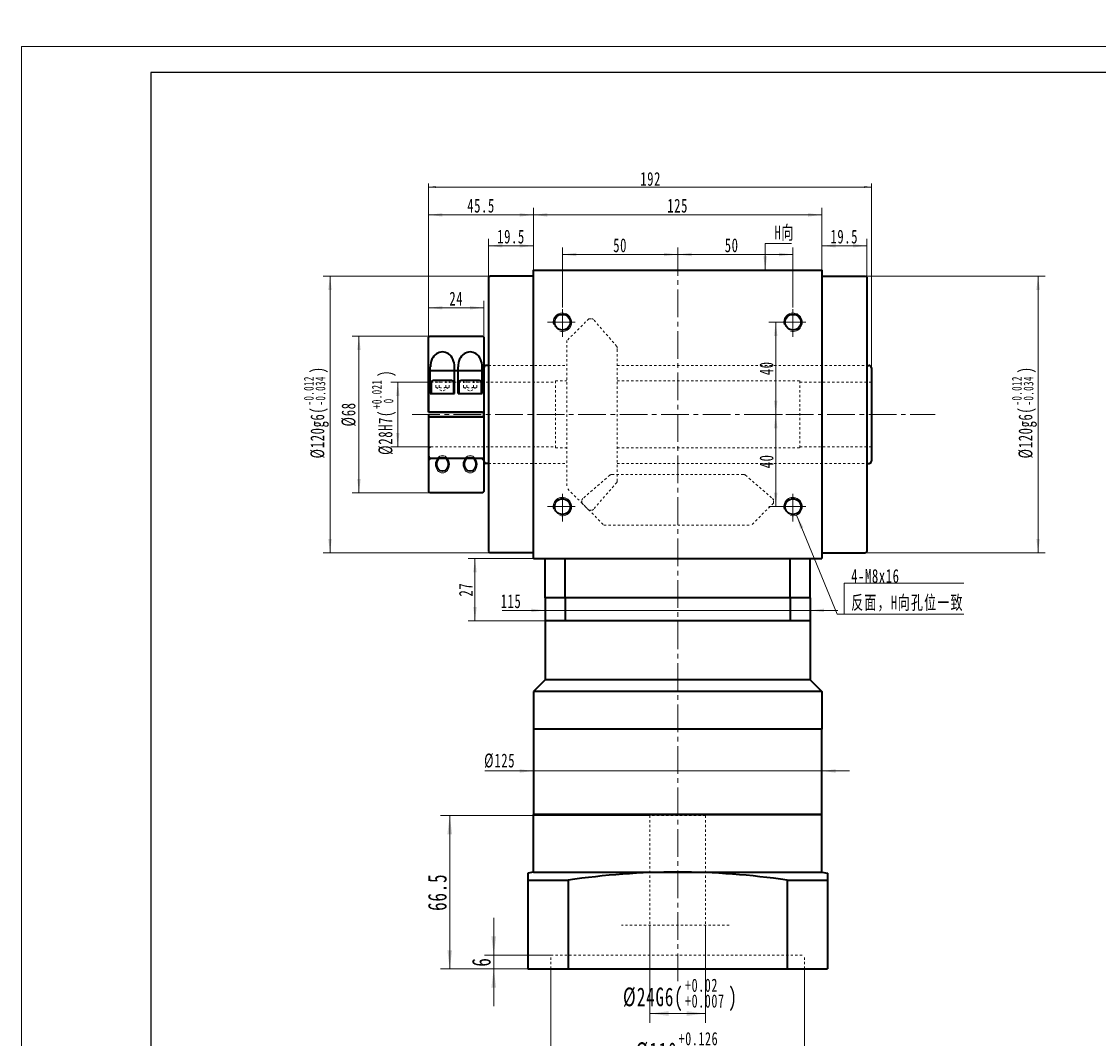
# Model space of a CAD drawing. Header units: millimetres. Extents: x 3100 to 4041, y -179 to 497.
# Tile 2 of 3: x 3100 to 3567, y 56 to 497. Entities that reach past the tile are written whole.
import ezdxf

# ---------------------------------------------------------------- set-up
doc = ezdxf.new("R2010")
doc.units = ezdxf.units.MM
doc.linetypes.add('点画线', pattern=[18, 12, -2, 2, -2])
doc.linetypes.add('虚线', pattern=[2, 1, -1])
doc.layers.get('0').update_dxf_attribs({"lineweight": 35})
for name, color, linetype, lineweight in [('EB0', 7, 'Continuous', 35), ('TEXT', 4, 'Continuous', 18), ('中心线层', 1, '点画线', 18), ('图框_外框线', 7, 'Continuous', 18), ('尺寸线层', 3, 'Continuous', 18), ('粗实线', 7, 'Continuous', 50), ('粗实线层', 7, 'Continuous', 35), ('虚线层', 6, '虚线', 18)]:
    doc.layers.add(name, color=color, linetype=linetype, lineweight=lineweight)
doc.styles.add('标准', font='txt', dxfattribs={"width": 0.667})
doc.dimstyles.new('a4-1-1', dxfattribs={"dimtxt": 3, "dimasz": 3, "dimexe": 1.5, "dimexo": 0, "dimgap": 0.5, "dimtad": 1, "dimdec": 3, "dimdsep": 46, "dimtxsty": '标准', "dimblk": '_CAXARROW', "dimcen": 0, "dimdle": 6, "dimazin": 2, "dimtfac": 0.707107, "dimtdec": 3, "dimtix": 1, "dimtmove": 2, "dimatfit": 3, "dimfxl": 0, "dimfrac": 2, "dimtolj": 1, "dimarcsym": 0})
doc.dimstyles.new('a4-1-1.5', dxfattribs={"dimtxt": 4.5, "dimasz": 4.5, "dimexe": 2.25, "dimexo": 0, "dimgap": 0.75, "dimtad": 1, "dimdec": 3, "dimdsep": 46, "dimtxsty": '标准', "dimblk": '_CAXARROW', "dimcen": 0, "dimdle": 9, "dimazin": 2, "dimtfac": 0.707107, "dimtdec": 3, "dimtix": 1, "dimtmove": 2, "dimatfit": 3, "dimfxl": 0, "dimfrac": 2, "dimtolj": 1, "dimarcsym": 0})

# ---------------------------------------------------------------- blocks, each defined once
blk = doc.blocks.new('*X3')
at = {"layer": '尺寸线层', "color": 0, "char_height": 6, "attachment_point": 1, "rotation": 90, "line_spacing_factor": 1.15057, "style": '标准'}
for s, insert, width in [('\\T1.1;{\\H0.707107x;+0.021}', (3252.38, 329.16), 50.9066), ('\\T1.1;)', (3255.23, 343.09), 140.4019), ('\\T1.1;%%C28H7(', (3255.23, 309.25), 140.4019), ('\\T1.1;{\\H0.707107x;0}', (3257.45, 331.62), 50.9066)]:
    blk.add_mtext(s, dxfattribs=dict(at, insert=insert, width=width))
blk = doc.blocks.new('*X2')
at = {"layer": '尺寸线层', "linetype": 'Continuous'}
for points in [[(3263.6, 340.8), (3264.35, 334.8), (3262.85, 334.8)], [(3263.6, 312.8), (3264.35, 318.8), (3262.85, 318.8)]]:
    blk.add_hatch(color=0, dxfattribs=at).paths.add_polyline_path(points, flags=0)
at = {"layer": '尺寸线层', "color": 0, "linetype": 'Continuous'}
for p, q in [((3277.97, 340.8), (3260.6, 340.8)), ((3263.6, 340.8), (3263.6, 312.8)), ((3277.97, 312.8), (3260.6, 312.8))]:
    blk.add_line(p, q, dxfattribs=at)
at = {"layer": '尺寸线层', "color": 0}
blk.add_blockref('*X3', (0, 0), dxfattribs=at)
blk = doc.blocks.new('_CAXARROW')
blk.add_hatch(color=0).paths.add_polyline_path([(0, 0), (-1, 0.125), (-1, -0.125)], flags=0)
blk = doc.blocks.new('*X5')
at = {"layer": '尺寸线层', "color": 0, "char_height": 6, "attachment_point": 1, "rotation": 90, "line_spacing_factor": 1.15057, "style": '标准'}
for s, insert, width in [('\\T1.1;{\\H0.707107x;-0.012}', (3222.88, 330.68), 50.9066), ('\\T1.1;)', (3225.73, 344.62), 152.5853), ('\\T1.1;{\\H0.707107x;-0.034}', (3227.94, 330.68), 50.9066), ('\\T1.1;%%C120g6(', (3225.73, 307.72), 152.5853)]:
    blk.add_mtext(s, dxfattribs=dict(at, insert=insert, width=width))
blk = doc.blocks.new('*X4')
at = {"layer": '尺寸线层', "linetype": 'Continuous'}
for points in [[(3234.22, 386.8), (3234.97, 380.8), (3233.47, 380.8)], [(3234.22, 266.8), (3234.97, 272.8), (3233.47, 272.8)]]:
    blk.add_hatch(color=0, dxfattribs=at).paths.add_polyline_path(points, flags=0)
at = {"layer": '尺寸线层', "color": 0, "linetype": 'Continuous'}
for p, q in [((3303.47, 386.8), (3231.22, 386.8)), ((3234.22, 386.8), (3234.22, 266.8)), ((3303.47, 266.8), (3231.22, 266.8))]:
    blk.add_line(p, q, dxfattribs=at)
at = {"layer": '尺寸线层', "color": 0}
blk.add_blockref('*X5', (0, 0), dxfattribs=at)
blk = doc.blocks.new('*X6')
at = {"layer": '尺寸线层', "linetype": 'Continuous'}
for points in [[(3302.97, 399.93), (3308.97, 399.18), (3308.97, 400.68)], [(3322.47, 399.93), (3316.47, 399.18), (3316.47, 400.68)]]:
    blk.add_hatch(color=0, dxfattribs=at).paths.add_polyline_path(points, flags=0)
at = {"layer": '尺寸线层', "color": 0, "linetype": 'Continuous'}
for p, q in [((3302.97, 386.3), (3302.97, 402.93)), ((3322.47, 389.3), (3322.47, 402.93)), ((3322.47, 399.93), (3302.97, 399.93))]:
    blk.add_line(p, q, dxfattribs=at)
at = {"layer": '尺寸线层', "color": 0, "insert": (3312.72, 403.89), "char_height": 6, "width": 21.6497, "attachment_point": 5, "line_spacing_factor": 1.15057, "style": '标准'}
blk.add_mtext('\\T1.1;19.5', dxfattribs=at)
blk = doc.blocks.new('*X7')
at = {"layer": '尺寸线层', "linetype": 'Continuous'}
for points in [[(3322.47, 413.34), (3328.47, 412.59), (3328.47, 414.09)], [(3447.47, 413.34), (3441.47, 412.59), (3441.47, 414.09)]]:
    blk.add_hatch(color=0, dxfattribs=at).paths.add_polyline_path(points, flags=0)
at = {"layer": '尺寸线层', "color": 0, "linetype": 'Continuous'}
for p, q in [((3322.47, 389.3), (3322.47, 416.34)), ((3447.47, 389.3), (3447.47, 416.34)), ((3447.47, 413.34), (3322.47, 413.34))]:
    blk.add_line(p, q, dxfattribs=at)
at = {"layer": '尺寸线层', "color": 0, "insert": (3384.97, 417.3), "char_height": 6, "width": 15.558, "attachment_point": 5, "line_spacing_factor": 1.15057, "style": '标准'}
blk.add_mtext('\\T1.1;125', dxfattribs=at)
blk = doc.blocks.new('*X8')
at = {"layer": '尺寸线层', "linetype": 'Continuous'}
for points in [[(3447.47, 399.93), (3453.47, 400.68), (3453.47, 399.18)], [(3466.97, 399.93), (3460.97, 400.68), (3460.97, 399.18)]]:
    blk.add_hatch(color=0, dxfattribs=at).paths.add_polyline_path(points, flags=0)
at = {"layer": '尺寸线层', "color": 0, "linetype": 'Continuous'}
for p, q in [((3447.47, 389.3), (3447.47, 402.93)), ((3466.97, 386.3), (3466.97, 402.93)), ((3447.47, 399.93), (3466.97, 399.93))]:
    blk.add_line(p, q, dxfattribs=at)
at = {"layer": '尺寸线层', "color": 0, "insert": (3457.22, 403.89), "char_height": 6, "width": 21.6497, "attachment_point": 5, "line_spacing_factor": 1.15057, "style": '标准'}
blk.add_mtext('\\T1.1;19.5', dxfattribs=at)
blk = doc.blocks.new('*X9')
at = {"layer": '尺寸线层', "linetype": 'Continuous'}
for points in [[(3276.97, 425.42), (3279.97, 425.05), (3279.97, 425.8)], [(3468.97, 425.42), (3465.97, 425.05), (3465.97, 425.8)]]:
    blk.add_hatch(color=0, dxfattribs=at).paths.add_polyline_path(points, flags=0)
at = {"layer": '尺寸线层', "color": 0, "linetype": 'Continuous'}
for p, q in [((3276.97, 360.3), (3276.97, 426.92)), ((3468.97, 425.42), (3276.97, 425.42)), ((3468.97, 347.05), (3468.97, 426.92))]:
    blk.add_line(p, q, dxfattribs=at)
at = {"layer": '尺寸线层', "color": 0, "insert": (3373.25, 428.89), "char_height": 6, "width": 15.6013, "attachment_point": 5, "line_spacing_factor": 1.15057, "style": '标准'}
blk.add_mtext('\\T1.1;192', dxfattribs=at)
blk = doc.blocks.new('*X10')
at = {"layer": '尺寸线层', "linetype": 'Continuous'}
for points in [[(3384.97, 396.15), (3390.97, 396.9), (3390.97, 395.4)], [(3434.97, 396.15), (3428.97, 396.9), (3428.97, 395.4)]]:
    blk.add_hatch(color=0, dxfattribs=at).paths.add_polyline_path(points, flags=0)
at = {"layer": '尺寸线层', "color": 0, "linetype": 'Continuous'}
for p, q in [((3384.97, 392.3), (3384.97, 399.15)), ((3434.97, 373.2), (3434.97, 399.15)), ((3384.97, 396.15), (3434.97, 396.15))]:
    blk.add_line(p, q, dxfattribs=at)
at = {"layer": '尺寸线层', "color": 0, "insert": (3408.39, 400.12), "char_height": 6, "width": 12, "attachment_point": 5, "line_spacing_factor": 1.15057, "style": '标准'}
blk.add_mtext('\\T1.1;50', dxfattribs=at)
blk = doc.blocks.new('*X11')
at = {"layer": '尺寸线层', "linetype": 'Continuous'}
for points in [[(3334.97, 396.15), (3340.97, 396.9), (3340.97, 395.4)], [(3384.97, 396.15), (3378.97, 396.9), (3378.97, 395.4)]]:
    blk.add_hatch(color=0, dxfattribs=at).paths.add_polyline_path(points, flags=0)
at = {"layer": '尺寸线层', "color": 0, "linetype": 'Continuous'}
for p, q in [((3334.97, 373.2), (3334.97, 399.15)), ((3384.97, 392.3), (3384.97, 399.15)), ((3334.97, 396.15), (3384.97, 396.15))]:
    blk.add_line(p, q, dxfattribs=at)
at = {"layer": '尺寸线层', "color": 0, "insert": (3360.02, 400.12), "char_height": 6, "width": 12, "attachment_point": 5, "line_spacing_factor": 1.15057, "style": '标准'}
blk.add_mtext('\\T1.1;50', dxfattribs=at)
blk = doc.blocks.new('*X12')
at = {"layer": '尺寸线层', "linetype": 'Continuous'}
for points in [[(3427.48, 366.8), (3426.73, 360.8), (3428.23, 360.8)], [(3427.48, 326.8), (3426.73, 332.8), (3428.23, 332.8)]]:
    blk.add_hatch(color=0, dxfattribs=at).paths.add_polyline_path(points, flags=0)
at = {"layer": '尺寸线层', "color": 0, "linetype": 'Continuous'}
for p, q in [((3428.57, 366.8), (3424.48, 366.8)), ((3427.48, 326.8), (3427.48, 366.8)), ((3419.47, 326.8), (3430.48, 326.8))]:
    blk.add_line(p, q, dxfattribs=at)
at = {"layer": '尺寸线层', "color": 0, "insert": (3423.51, 346.8), "char_height": 6, "width": 12, "attachment_point": 5, "rotation": 90, "line_spacing_factor": 1.15057, "style": '标准'}
blk.add_mtext('\\T1.1;40', dxfattribs=at)
blk = doc.blocks.new('*X13')
at = {"layer": '尺寸线层', "linetype": 'Continuous'}
for points in [[(3427.48, 326.8), (3428.23, 320.8), (3426.73, 320.8)], [(3427.48, 286.8), (3428.23, 292.8), (3426.73, 292.8)]]:
    blk.add_hatch(color=0, dxfattribs=at).paths.add_polyline_path(points, flags=0)
at = {"layer": '尺寸线层', "color": 0, "linetype": 'Continuous'}
for p, q in [((3419.47, 326.8), (3430.48, 326.8)), ((3427.48, 326.8), (3427.48, 286.8)), ((3428.57, 286.8), (3424.48, 286.8))]:
    blk.add_line(p, q, dxfattribs=at)
at = {"layer": '尺寸线层', "color": 0, "insert": (3423.51, 306.44), "char_height": 6, "width": 12, "attachment_point": 5, "rotation": 90, "line_spacing_factor": 1.15057, "style": '标准'}
blk.add_mtext('\\T1.1;40', dxfattribs=at)
blk = doc.blocks.new('*X14')
at = {"layer": '尺寸线层', "linetype": 'Continuous'}
blk.add_hatch(color=0, dxfattribs=at).paths.add_polyline_path([(-20.72, 42.96), (-17.75, 37.7), (-19.13, 37.13)], flags=0)
at = {"layer": '尺寸线层', "color": 0, "linetype": 'Continuous'}
blk.add_line((-20.72, 42.96), (-3.04, 0), dxfattribs=at)
at = {"layer": '尺寸线层', "color": 0}
for p, q in [((0, 13.42), (51.79, 13.42)), ((0, 0), (0, 13.42)), ((-3.04, 0), (0, 0)), ((0, 0), (51.79, 0))]:
    blk.add_line(p, q, dxfattribs=at)
at = {"layer": '尺寸线层', "color": 0, "insert": (3, 1.2), "char_height": 6, "width": 97.5796, "attachment_point": 7, "line_spacing_factor": 1.15057, "style": '标准'}
blk.add_mtext('\\T1.1;4-M8x16\\P反面，H向孔位一致', dxfattribs=at)
blk = doc.blocks.new('*X15')
at = {"layer": '尺寸线层', "linetype": 'Continuous'}
blk.add_hatch(color=0, dxfattribs=at).paths.add_polyline_path([(-1.02, -11.58), (-1.77, -5.58), (-0.27, -5.58)], flags=0)
at = {"layer": '尺寸线层', "color": 0, "linetype": 'Continuous'}
blk.add_line((-1.02, -11.58), (-1.02, 0), dxfattribs=at)
at = {"layer": '尺寸线层', "color": 0}
for p, q in [((-1.02, 0), (0, 0)), ((0, 0), (10.33, 0)), ((0, 0), (0, 0))]:
    blk.add_line(p, q, dxfattribs=at)
at = {"layer": '尺寸线层', "color": 0, "insert": (3, 1.2), "char_height": 6, "width": 14.6581, "attachment_point": 7, "line_spacing_factor": 1.15057, "style": '标准'}
blk.add_mtext('\\T1.1;H向', dxfattribs=at)
blk = doc.blocks.new('23fgfghjk_1')
at = {"layer": '粗实线层'}
for p, q in [((0.5, 33), (0, 32.5)), ((0.5, 33), (23.5, 33)), ((23.5, 33), (24, 32.5)), ((0, 0), (0, 32.5)), ((24, 32.5), (24, 0)), ((0.75, 8), (0.75, 19.66)), ((11.25, 8), (11.25, 19.66)), ((12.75, 8), (12.75, 19.66)), ((23.25, 8), (23.25, 19.66)), ((1.11, 12.72), (1.11, 8)), ((9.91, 13.7), (2.09, 13.7)), ((10.89, 8), (10.89, 12.72)), ((13.11, 12.72), (13.11, 8)), ((21.91, 13.7), (14.09, 13.7)), ((22.89, 8), (22.89, 12.72)), ((0.75, 8), (11.25, 8)), ((1.11, 8), (10.89, 8)), ((12.75, 8), (23.25, 8)), ((13.11, 8), (22.89, 8)), ((0, 0), (24, 0)), ((0, -2), (0, -34.5)), ((0, -2), (24, -2)), ((24, -2), (24, -34.5)), ((0.5, -35), (0, -34.5)), ((23.5, -35), (0.5, -35)), ((24, -34.5), (23.5, -35))]:
    blk.add_line(p, q, dxfattribs=at)
at = {"layer": '粗实线层', "color": 6, "linetype": '虚线'}
for p, q in [((1, 18), (0, 19)), ((23, 18), (24, 19)), ((1, 18), (23, 18)), ((1, -20), (0, -21)), ((1, -20), (23, -20)), ((23, -20), (24, -21))]:
    blk.add_line(p, q, dxfattribs=at)
at = {"layer": '粗实线层'}
for centre, start, end in [((2.09, 12.72), 90, 180), ((9.91, 12.72), 0, 90), ((14.09, 12.72), 90, 180), ((21.91, 12.72), 0, 90)]:
    blk.add_arc(centre, 0.978, start, end, dxfattribs=at)
for centre in [(6, 19.66), (18, 19.66)]:
    blk.add_ellipse(centre, major_axis=(0, 6.46), ratio=0.812265, start_param=4.712389, end_param=7.853982, dxfattribs=at)
at = {"layer": '粗实线层', "lineweight": 18}
for centre in [(6, -22.61), (18, -22.61)]:
    blk.add_ellipse(centre, major_axis=(0, 3.75), ratio=0.801059, dxfattribs=at)
at = {"layer": '粗实线层'}
for centre in [(6, -22.61), (18, -22.61)]:
    blk.add_ellipse(centre, major_axis=(0, 3.07), ratio=0.813847, dxfattribs=at)
at = {"layer": '虚线层'}
for p, q in [((3.11, 10.7), (3.11, 13.7)), ((3.11, 10.7), (6, 9.03)), ((4.56, 10.7), (4.56, 13.7)), ((8.89, 10.7), (6, 9.03)), ((7.44, 10.7), (7.44, 13.7)), ((8.89, 10.7), (8.89, 13.7)), ((15.11, 10.7), (15.11, 13.7)), ((15.11, 10.7), (18, 9.03)), ((16.56, 10.7), (16.56, 13.7)), ((20.89, 10.7), (18, 9.03)), ((19.44, 10.7), (19.44, 13.7)), ((20.89, 10.7), (20.89, 13.7))]:
    blk.add_line(p, q, dxfattribs=at)
for centre, radius, start, end in [((3.83, 12.14), 1.61, 243.4349, 296.5651), ((6, 16.18), 5.67, 255.2529, 284.7471), ((8.17, 12.14), 1.61, 243.4349, 296.5651), ((15.83, 12.14), 1.61, 243.4349, 296.5651), ((18, 16.18), 5.67, 255.2529, 284.7471), ((20.17, 12.14), 1.61, 243.4349, 296.5651)]:
    blk.add_arc(centre, radius, start, end, dxfattribs=at)
blk = doc.blocks.new('*X27')
at = {"layer": '尺寸线层', "linetype": 'Continuous'}
for points in [[(3276.97, 413.34), (3282.97, 412.59), (3282.97, 414.09)], [(3322.47, 413.34), (3316.47, 412.59), (3316.47, 414.09)]]:
    blk.add_hatch(color=0, dxfattribs=at).paths.add_polyline_path(points, flags=0)
at = {"layer": '尺寸线层', "color": 0, "linetype": 'Continuous'}
for p, q in [((3276.97, 360.3), (3276.97, 416.34)), ((3322.47, 389.3), (3322.47, 416.34)), ((3322.47, 413.34), (3276.97, 413.34))]:
    blk.add_line(p, q, dxfattribs=at)
at = {"layer": '尺寸线层', "color": 0, "insert": (3299.72, 417.3), "char_height": 6, "width": 21.9526, "attachment_point": 5, "line_spacing_factor": 1.15057, "style": '标准'}
blk.add_mtext('\\T1.1;45.5', dxfattribs=at)
blk = doc.blocks.new('*X28')
at = {"layer": '尺寸线层', "linetype": 'Continuous'}
for points in [[(3276.97, 373.04), (3282.97, 372.29), (3282.97, 373.79)], [(3300.97, 373.04), (3294.97, 372.29), (3294.97, 373.79)]]:
    blk.add_hatch(color=0, dxfattribs=at).paths.add_polyline_path(points, flags=0)
at = {"layer": '尺寸线层', "color": 0, "linetype": 'Continuous'}
for p, q in [((3276.97, 360.3), (3276.97, 376.04)), ((3300.97, 360.3), (3300.97, 376.04)), ((3300.97, 373.04), (3276.97, 373.04))]:
    blk.add_line(p, q, dxfattribs=at)
at = {"layer": '尺寸线层', "color": 0, "insert": (3288.97, 377.01), "char_height": 6, "width": 12, "attachment_point": 5, "line_spacing_factor": 1.15057, "style": '标准'}
blk.add_mtext('\\T1.1;24', dxfattribs=at)
blk = doc.blocks.new('*X29')
at = {"layer": '尺寸线层', "linetype": 'Continuous'}
for points in [[(3246.78, 360.8), (3247.53, 354.8), (3246.03, 354.8)], [(3246.78, 292.8), (3247.53, 298.8), (3246.03, 298.8)]]:
    blk.add_hatch(color=0, dxfattribs=at).paths.add_polyline_path(points, flags=0)
at = {"layer": '尺寸线层', "color": 0, "linetype": 'Continuous'}
for p, q in [((3277.47, 360.8), (3243.78, 360.8)), ((3246.78, 360.8), (3246.78, 292.8)), ((3277.47, 292.8), (3243.78, 292.8))]:
    blk.add_line(p, q, dxfattribs=at)
at = {"layer": '尺寸线层', "color": 0, "insert": (3242.35, 326.8), "char_height": 6, "width": 19.7115, "attachment_point": 5, "rotation": 90, "line_spacing_factor": 1.15057, "style": '标准'}
blk.add_mtext('\\T1.1;%%C68', dxfattribs=at)
blk = doc.blocks.new('*X31')
at = {"layer": '尺寸线层', "color": 0, "char_height": 6, "attachment_point": 1, "rotation": 90, "line_spacing_factor": 1.15057, "style": '标准'}
for s, insert, width in [('\\T1.1;{\\H0.707107x;-0.012}', (3529.9, 330.68), 50.9066), ('\\T1.1;)', (3532.76, 344.62), 152.5853), ('\\T1.1;{\\H0.707107x;-0.034}', (3534.97, 330.68), 50.9066), ('\\T1.1;%%C120g6(', (3532.76, 307.72), 152.5853)]:
    blk.add_mtext(s, dxfattribs=dict(at, insert=insert, width=width))
blk = doc.blocks.new('*X30')
at = {"layer": '尺寸线层', "linetype": 'Continuous'}
for points in [[(3541.25, 386.8), (3542, 380.8), (3540.5, 380.8)], [(3541.25, 266.8), (3542, 272.8), (3540.5, 272.8)]]:
    blk.add_hatch(color=0, dxfattribs=at).paths.add_polyline_path(points, flags=0)
at = {"layer": '尺寸线层', "color": 0, "linetype": 'Continuous'}
for p, q in [((3466.47, 386.8), (3544.25, 386.8)), ((3541.25, 386.8), (3541.25, 266.8)), ((3466.47, 266.8), (3544.25, 266.8))]:
    blk.add_line(p, q, dxfattribs=at)
at = {"layer": '尺寸线层', "color": 0}
blk.add_blockref('*X31', (0, 0), dxfattribs=at)
blk = doc.blocks.new('*X34')
at = {"layer": '尺寸线层', "color": 0, "char_height": 8.1, "attachment_point": 1, "line_spacing_factor": 1.15057, "style": '标准'}
for s, insert, width in [('\\T1.1;{\\H0.707107x;+0.02}', (3388.16, 82.08), 68.7239), ('\\T1.1;%%C24G6(', (3361.28, 78.22), 189.5425), ('\\T1.1;{\\H0.707107x;+0.007}', (3388.16, 75.24), 68.7239), ('\\T1.1;)', (3406.97, 78.22), 189.5425)]:
    blk.add_mtext(s, dxfattribs=dict(at, insert=insert, width=width))
blk = doc.blocks.new('*X33')
at = {"layer": '尺寸线层', "linetype": 'Continuous'}
for points in [[(3372.97, 66.94), (3381.07, 67.95), (3381.07, 65.92)], [(3396.97, 66.94), (3388.87, 67.95), (3388.87, 65.92)]]:
    blk.add_hatch(color=0, dxfattribs=at).paths.add_polyline_path(points, flags=0)
at = {"layer": '尺寸线层', "color": 0, "linetype": 'Continuous'}
for p, q in [((3372.97, 105.3), (3372.97, 62.89)), ((3396.97, 105.3), (3396.97, 62.89)), ((3372.97, 66.94), (3396.97, 66.94))]:
    blk.add_line(p, q, dxfattribs=at)
at = {"layer": '尺寸线层', "color": 0}
blk.add_blockref('*X34', (0, 0), dxfattribs=at)
blk = doc.blocks.new('*X36')
at = {"layer": '尺寸线层', "color": 0, "char_height": 8.1, "attachment_point": 1, "line_spacing_factor": 1.15057, "style": '标准'}
for s, insert, width in [('\\T1.1;{\\H0.707107x;+0.126}', (3385.39, 58.91), 68.7239), ('\\T1.1;%%C110', (3366.73, 54.45), 145.9312), ('\\T1.1;{\\H0.707107x;+0.072}', (3385.39, 52.07), 68.7239)]:
    blk.add_mtext(s, dxfattribs=dict(at, insert=insert, width=width))
blk = doc.blocks.new('*X35')
at = {"layer": '尺寸线层', "linetype": 'Continuous'}
for points in [[(3329.97, 43.77), (3338.07, 44.78), (3338.07, 42.76)], [(3439.97, 43.77), (3431.87, 44.78), (3431.87, 42.76)]]:
    blk.add_hatch(color=0, dxfattribs=at).paths.add_polyline_path(points, flags=0)
at = {"layer": '尺寸线层', "color": 0, "linetype": 'Continuous'}
for p, q in [((3329.97, 86.3), (3329.97, 39.72)), ((3439.97, 86.3), (3439.97, 39.72)), ((3329.97, 43.77), (3439.97, 43.77))]:
    blk.add_line(p, q, dxfattribs=at)
at = {"layer": '尺寸线层', "color": 0}
blk.add_blockref('*X36', (0, 0), dxfattribs=at)
blk = doc.blocks.new('*X37')
at = {"layer": '尺寸线层', "linetype": 'Continuous'}
for points in [[(3305.21, 92.3), (3304.2, 100.4), (3306.23, 100.4)], [(3305.21, 86.3), (3304.2, 78.2), (3306.23, 78.2)]]:
    blk.add_hatch(color=0, dxfattribs=at).paths.add_polyline_path(points, flags=0)
at = {"layer": '尺寸线层', "color": 0, "linetype": 'Continuous'}
for p, q in [((3305.21, 70.1), (3305.21, 108.5)), ((3329.97, 92.3), (3301.16, 92.3)), ((3319.97, 86.3), (3301.16, 86.3))]:
    blk.add_line(p, q, dxfattribs=at)
at = {"layer": '尺寸线层', "color": 0, "insert": (3299.86, 89.3), "char_height": 8.1, "width": 16.2, "attachment_point": 5, "rotation": 90, "line_spacing_factor": 1.15057, "style": '标准'}
blk.add_mtext('\\T1.1;6', dxfattribs=at)
blk = doc.blocks.new('*X38')
at = {"layer": '尺寸线层', "linetype": 'Continuous'}
for points in [[(3286.13, 152.8), (3285.12, 144.7), (3287.15, 144.7)], [(3286.13, 86.3), (3285.12, 94.4), (3287.15, 94.4)]]:
    blk.add_hatch(color=0, dxfattribs=at).paths.add_polyline_path(points, flags=0)
at = {"layer": '尺寸线层', "color": 0, "linetype": 'Continuous'}
for p, q in [((3372.97, 152.8), (3282.08, 152.8)), ((3286.13, 86.3), (3286.13, 152.8)), ((3319.97, 86.3), (3282.08, 86.3))]:
    blk.add_line(p, q, dxfattribs=at)
at = {"layer": '尺寸线层', "color": 0, "insert": (3280.78, 119.55), "char_height": 8.1, "width": 29.4608, "attachment_point": 5, "rotation": 90, "line_spacing_factor": 1.15057, "style": '标准'}
blk.add_mtext('\\T1.1;66.5', dxfattribs=at)
blk = doc.blocks.new('*X43')
at = {"layer": '尺寸线层', "linetype": 'Continuous'}
for points in [[(3322.47, 172.14), (3316.47, 172.89), (3316.47, 171.39)], [(3447.47, 172.14), (3453.47, 172.89), (3453.47, 171.39)]]:
    blk.add_hatch(color=0, dxfattribs=at).paths.add_polyline_path(points, flags=0)
at = {"layer": '尺寸线层', "color": 0, "linetype": 'Continuous'}
for p, q in [((3322.47, 153.3), (3322.47, 175.14)), ((3447.47, 153.3), (3447.47, 175.14)), ((3301.33, 172.14), (3459.47, 172.14))]:
    blk.add_line(p, q, dxfattribs=at)
at = {"layer": '尺寸线层', "color": 0, "insert": (3307.78, 176.56), "char_height": 6, "width": 25.8032, "attachment_point": 5, "line_spacing_factor": 1.15057, "style": '标准'}
blk.add_mtext('\\T1.1;%%C125', dxfattribs=at)
blk = doc.blocks.new('*X44')
at = {"layer": '尺寸线层', "linetype": 'Continuous'}
for points in [[(3327.47, 241.79), (3321.47, 242.54), (3321.47, 241.04)], [(3442.47, 241.79), (3448.47, 242.54), (3448.47, 241.04)]]:
    blk.add_hatch(color=0, dxfattribs=at).paths.add_polyline_path(points, flags=0)
at = {"layer": '尺寸线层', "color": 0, "linetype": 'Continuous'}
for p, q in [((3327.47, 244.09), (3327.47, 238.79)), ((3308.83, 241.79), (3454.47, 241.79)), ((3442.47, 242.62), (3442.47, 238.79))]:
    blk.add_line(p, q, dxfattribs=at)
at = {"layer": '尺寸线层', "color": 0, "insert": (3312.72, 245.76), "char_height": 6, "width": 15.558, "attachment_point": 5, "line_spacing_factor": 1.15057, "style": '标准'}
blk.add_mtext('\\T1.1;115', dxfattribs=at)
blk = doc.blocks.new('*X45')
at = {"layer": '尺寸线层', "linetype": 'Continuous'}
for points in [[(3297.09, 264.3), (3296.34, 258.3), (3297.84, 258.3)], [(3297.09, 237.3), (3296.34, 243.3), (3297.84, 243.3)]]:
    blk.add_hatch(color=0, dxfattribs=at).paths.add_polyline_path(points, flags=0)
at = {"layer": '尺寸线层', "color": 0, "linetype": 'Continuous'}
for p, q in [((3322.47, 264.3), (3294.09, 264.3)), ((3297.09, 237.3), (3297.09, 264.3)), ((3327.47, 237.3), (3294.09, 237.3))]:
    blk.add_line(p, q, dxfattribs=at)
at = {"layer": '尺寸线层', "color": 0, "insert": (3293.12, 250.8), "char_height": 6, "width": 12, "attachment_point": 5, "rotation": 90, "line_spacing_factor": 1.15057, "style": '标准'}
blk.add_mtext('\\T1.1;27', dxfattribs=at)

msp = doc.modelspace()

# ---------------------------------------------------------------- linework, layer by layer
at = {"color": 6, "linetype": '虚线', "lineweight": 18}
for p, q in [((3346.476, 368.2971), (3336.976, 358.7971)), ((3346.476, 368.2971), (3347.7076, 368.2971)), ((3358.5456, 356.3062), (3348.4636, 367.9517)), ((3336.976, 358.7971), (3336.976, 294.7971)), ((3358.771, 355.673), (3358.771, 355.5514)), ((3355.5561, 300.4532), (3343.8165, 290.2897)), ((3356.1668, 300.6971), (3356.4958, 300.6971)), ((3413.7752, 300.6971), (3413.4463, 300.6971)), ((3414.3859, 300.4532), (3426.1255, 290.2897)), ((3346.476, 285.2971), (3336.976, 294.7971)), ((3358.5456, 297.2881), (3348.4636, 285.6426)), ((3358.771, 297.8936), (3358.771, 298.0429)), ((3343.471, 288.3021), (3343.471, 289.5337)), ((3426.471, 288.3021), (3426.471, 289.5337)), ((3343.471, 288.3021), (3352.971, 278.8021)), ((3346.476, 285.2971), (3347.7076, 285.2971)), ((3426.471, 288.3021), (3416.971, 278.8021)), ((3352.971, 278.8021), (3416.971, 278.8021))]:
    msp.add_line(p, q, dxfattribs=at)
for p, q in [((3322.471, 128.2971), (3319.971, 127.8563)), ((3322.471, 128.2971), (3319.971, 127.8563)), ((3447.471, 128.2971), (3449.971, 127.8563))]:
    msp.add_line(p, q)
at = {"linetype": 'ByBlock'}
for p, q in [((3319.971, 124.7706), (3337.471, 124.7706)), ((3432.471, 124.7706), (3449.971, 124.7706))]:
    msp.add_line(p, q, dxfattribs=at)
at = {"color": 7, "linetype": 'Continuous', "lineweight": 0}
for centre in [(3334.971, 366.7971), (3334.971, 366.7971), (3434.971, 366.7971), (3434.971, 366.7971), (3334.971, 286.7971), (3334.971, 286.7971), (3434.971, 286.7971), (3434.971, 286.7971)]:
    msp.add_arc(centre, 4, 255, 195, dxfattribs=at)
at = {"color": 6, "linetype": '虚线', "lineweight": 18}
for centre, start, end in [((3347.7076, 367.2971), 40.884, 90), ((3357.771, 355.673), 0, 40.884), ((3356.2106, 299.6971), 90, 130.884), ((3413.7314, 299.6971), 49.116, 90), ((3357.771, 297.9213), 319.116, 0), ((3344.471, 289.5337), 130.884, 180), ((3425.471, 289.5337), 0, 49.116), ((3347.7076, 286.2971), 270, 319.116)]:
    msp.add_arc(centre, 1, start, end, dxfattribs=at)
at = {"linetype": 'ByBlock'}
msp.add_open_spline([(3432.471, 124.7706), (3416.767, 127.1024), (3384.971, 129.4346), (3353.175, 127.1024), (3337.471, 124.7706)], degree=3, dxfattribs=at)
at = {"layer": 'EB0'}
for p, q in [((3327.471, 247.2971), (3327.471, 211.6426)), ((3442.471, 247.2971), (3327.471, 247.2971)), ((3442.471, 247.2971), (3442.471, 211.6426)), ((3442.471, 237.2971), (3327.471, 237.2971)), ((3327.471, 211.6426), (3322.4756, 206.6471)), ((3327.4756, 211.9484), (3327.4756, 211.6471)), ((3442.471, 211.6426), (3447.4664, 206.6471)), ((3322.4756, 206.6471), (3322.4756, 190.4484)), ((3447.471, 206.6426), (3447.471, 190.2971)), ((3447.471, 153.2971), (3322.471, 153.2971)), ((3322.471, 128.2971), (3322.471, 153.2971)), ((3322.4756, 153.2971), (3447.471, 153.2971)), ((3447.471, 128.2971), (3447.471, 153.2971)), ((3319.971, 127.8563), (3319.971, 86.2971)), ((3449.971, 127.8563), (3449.971, 86.2971)), ((3337.471, 124.7706), (3337.471, 86.2971)), ((3432.471, 124.7706), (3432.471, 86.2971)), ((3319.971, 86.2971), (3449.971, 86.2971))]:
    msp.add_line(p, q, dxfattribs=at)
at = {"layer": 'TEXT', "color": 6, "linetype": '虚线', "lineweight": 18}
for p, q in [((3348.0747, 368.2971), (3348.1645, 368.2971)), ((3348.2434, 368.206), (3348.1645, 368.2971)), ((3358.771, 355.2756), (3358.771, 355.1371)), ((3356.8259, 300.6971), (3356.9194, 300.6971)), ((3413.1162, 300.6971), (3413.0226, 300.6971)), ((3426.404, 290.0487), (3426.471, 289.9906)), ((3426.471, 289.9073), (3426.471, 289.9906)), ((3348.0747, 285.2971), (3348.1645, 285.2971)), ((3348.2434, 285.3883), (3348.1645, 285.2971))]:
    msp.add_line(p, q, dxfattribs=at)
at = {"layer": '中心线层'}
for p, q in [((3384.971, 80.9732), (3384.971, 392.2971)), ((3334.971, 360.3971), (3334.971, 373.1971)), ((3434.971, 360.3971), (3434.971, 373.1971)), ((3328.571, 366.7971), (3341.371, 366.7971)), ((3428.571, 366.7971), (3441.371, 366.7971)), ((3269.83, 326.7971), (3496.6046, 326.7971)), ((3334.971, 280.3971), (3334.971, 293.1971)), ((3434.971, 280.3971), (3434.971, 293.1971)), ((3328.571, 286.7971), (3341.371, 286.7971)), ((3428.571, 286.7971), (3441.371, 286.7971))]:
    msp.add_line(p, q, dxfattribs=at)
at = {"layer": '图框_外框线', "color": 3}
msp.add_lwpolyline([(3100.4661, -178.9127), (4041.2353, -178.9127), (4041.2353, 486.3456), (3100.4661, 486.3456)], close=True, dxfattribs=at)
at = {"layer": '图框_外框线', "color": 3, "lineweight": 25}
msp.add_lwpolyline([(3156.4642, -167.7131), (4030.0357, -167.7131), (4030.0357, 475.1459), (3156.4642, 475.1459)], close=True, dxfattribs=at)
at = {"layer": '粗实线', "color": 0, "lineweight": 40}
msp.add_line((3322.471, 264.2971), (3447.471, 264.2971), dxfattribs=at)
at = {"layer": '粗实线层'}
for p, q in [((3303.471, 386.7971), (3302.971, 386.2971)), ((3302.971, 386.2971), (3302.971, 267.2971)), ((3322.471, 386.7971), (3303.471, 386.7971)), ((3447.471, 386.7971), (3466.471, 386.7971)), ((3466.471, 386.7971), (3466.971, 386.2971)), ((3466.971, 386.2971), (3466.971, 267.2971)), ((3277.971, 345.7971), (3300.971, 345.7971)), ((3300.971, 347.0471), (3300.971, 306.5471)), ((3302.971, 348.0471), (3301.971, 348.0471)), ((3466.971, 348.0471), (3467.971, 348.0471)), ((3468.971, 347.0471), (3468.971, 306.5471)), ((3276.971, 344.7971), (3276.971, 327.7971)), ((3299.971, 327.7971), (3276.971, 327.7971)), ((3276.971, 326.7971), (3276.971, 308.7971)), ((3299.971, 325.7971), (3276.971, 325.7971)), ((3277.971, 307.7971), (3300.971, 307.7971)), ((3302.971, 305.5471), (3301.971, 305.5471)), ((3466.971, 305.5471), (3467.971, 305.5471)), ((3302.971, 267.2971), (3303.471, 266.7971)), ((3322.471, 266.7971), (3303.471, 266.7971)), ((3447.471, 266.7971), (3466.471, 266.7971)), ((3466.971, 267.2971), (3466.471, 266.7971)), ((3327.471, 247.2971), (3327.471, 264.2971)), ((3336.2366, 247.2971), (3336.2366, 264.2971)), ((3433.7054, 247.2971), (3433.7054, 264.2971)), ((3442.471, 247.2971), (3442.471, 264.2971)), ((3336.2366, 247.2971), (3336.2366, 237.2971)), ((3433.7054, 247.2971), (3433.7054, 237.2971)), ((3442.471, 211.6426), (3327.471, 211.6426)), ((3447.471, 206.6426), (3322.4756, 206.6471)), ((3447.471, 190.2971), (3322.4756, 190.2971)), ((3322.4756, 190.2971), (3322.4756, 153.2971)), ((3447.471, 153.2971), (3447.471, 190.2971)), ((3322.471, 128.2971), (3447.471, 128.2971))]:
    msp.add_line(p, q, dxfattribs=at)
at = {"layer": '粗实线层', "color": 6, "linetype": '虚线', "lineweight": 18}
for p, q in [((3358.771, 297.9213), (3358.771, 355.5514)), ((3302.971, 348.0471), (3336.976, 348.0471)), ((3358.771, 348.0471), (3466.971, 348.0471)), ((3277.971, 340.7971), (3276.971, 341.7971)), ((3331.971, 341.2971), (3331.971, 312.2971)), ((3331.971, 341.2971), (3336.976, 341.2971)), ((3358.771, 341.2971), (3437.971, 341.2971)), ((3437.971, 341.2971), (3437.971, 312.2971)), ((3277.971, 340.7971), (3331.971, 340.7971)), ((3468.971, 340.7971), (3437.971, 340.7971)), ((3277.971, 312.7971), (3276.971, 311.7971)), ((3277.971, 312.7971), (3331.971, 312.7971)), ((3331.971, 312.2971), (3336.976, 312.2971)), ((3358.771, 312.2971), (3437.971, 312.2971)), ((3468.971, 312.7971), (3437.971, 312.7971)), ((3302.971, 305.5471), (3336.976, 305.5471)), ((3358.771, 305.5471), (3466.971, 305.5471)), ((3356.4742, 300.6971), (3413.6107, 300.6971))]:
    msp.add_line(p, q, dxfattribs=at)
at = {"layer": '粗实线层'}
msp.add_lwpolyline([(3322.471, 264.2971), (3322.471, 389.2971), (3447.471, 389.2971), (3447.471, 264.2971)], dxfattribs=at)
for centre in [(3334.971, 366.7971), (3434.971, 366.7971), (3334.971, 286.7971), (3434.971, 286.7971)]:
    msp.add_circle(centre, 3.4, dxfattribs=at)
for centre, start, end in [((3277.971, 344.7971), 90, 180), ((3301.971, 347.0471), 90, 180), ((3467.971, 347.0471), 360, 90), ((3299.971, 326.7971), 270, 90), ((3277.971, 308.7971), 180, 270), ((3301.971, 306.5471), 180, 270), ((3467.971, 306.5471), 270, 0)]:
    msp.add_arc(centre, 1, start, end, dxfattribs=at)
at = {"layer": '虚线层'}
for p, q in [((3396.971, 152.7971), (3372.971, 152.7971)), ((3372.971, 152.7971), (3372.971, 105.2971)), ((3396.971, 152.7971), (3396.971, 105.2971)), ((3407.2876, 105.2971), (3360.6326, 105.2971)), ((3329.971, 92.2971), (3439.971, 92.2971)), ((3329.971, 86.2971), (3329.971, 92.2971)), ((3439.971, 86.2971), (3439.971, 92.2971))]:
    msp.add_line(p, q, dxfattribs=at)

# ---------------------------------------------------------------- block references
at = {"layer": '尺寸线层'}
for name, p in [('*X15', (3423.9408, 400.8751)), ('*X14', (3457.221, 240.137))]:
    msp.add_blockref(name, p, dxfattribs=at)
at = {"layer": '粗实线层'}
msp.add_blockref('23fgfghjk_1', (3276.971, 327.7971), dxfattribs=at)

# ---------------------------------------------------------------- dimensions: what is measured, and where the dimension line sits
at = {"layer": '尺寸线层'}
for base, p1, p2, text, picture, middle in [((3234.2232, 266.7971), (3303.471, 386.7971), (3303.471, 266.7971), '\\A1;%%C120g6({\\H0.707107x;\\S-0.012^ -0.034;})', '*X4', (3227.6745, 326.7971)), ((3541.2469, 266.7971), (3466.471, 386.7971), (3466.471, 266.7971), '\\A1;%%C120g6({\\H0.707107x;\\S-0.012^ -0.034;})', '*X30', (3534.6981, 326.7971)), ((3263.5965, 312.7971), (3277.971, 340.7971), (3277.971, 312.7971), '\\A1;%%C28H7({\\H0.707107x;\\S+0.021^  0;})', '*X2', (3257.1126, 326.7971))]:
    dim = msp.add_linear_dim(base=base, p1=p1, p2=p2, angle=270, text=text, dimstyle='a4-1-1', override={"dimpost": '%%C<>', "dimsah": 1, "dimtfill": 1}, dxfattribs=at)
    dim.commit()
    dim.dimension.update_dxf_attribs({"geometry": picture, "text_midpoint": middle, "dimtype": 160})
for base, p1, p2, override, picture, middle in [((3276.971, 425.4244), (3468.971, 347.0471), (3276.971, 360.2971), {"dimtxt": 6, "dimsah": 1, "dimtfill": 1, "dimtzin": 8}, '*X9', (3373.2535, 428.892)), ((3276.971, 413.3361), (3322.471, 389.2971), (3276.971, 360.2971), {"dimsah": 1, "dimtfill": 1, "dimtzin": 8}, '*X27', (3299.721, 417.3037)), ((3322.471, 413.3361), (3447.471, 389.2971), (3322.471, 389.2971), {"dimsah": 1, "dimtfill": 1, "dimtzin": 8}, '*X7', (3384.971, 417.3037)), ((3302.971, 399.9273), (3322.471, 389.2971), (3302.971, 386.2971), {"dimsah": 1, "dimtfill": 1, "dimtzin": 8}, '*X6', (3312.721, 403.8948)), ((3384.971, 396.1545), (3334.971, 373.1971), (3384.971, 392.2971), {"dimsah": 1, "dimtfac": 1, "dimtfill": 1, "dimtzin": 8}, '*X11', (3360.0171, 400.122)), ((3434.971, 396.1545), (3384.971, 392.2971), (3434.971, 373.1971), {"dimsah": 1, "dimtfac": 1, "dimtfill": 1, "dimtzin": 8}, '*X10', (3408.3855, 400.122)), ((3276.971, 373.0386), (3300.971, 360.2971), (3276.971, 360.2971), {"dimsah": 1, "dimtfill": 1, "dimtzin": 8}, '*X28', (3288.971, 377.0062)), ((3442.471, 241.7891), (3327.471, 244.0945), (3442.471, 242.6215), {"dimsah": 1, "dimtfill": 1, "dimtzin": 8}, '*X44', (3312.721, 245.7567))]:
    dim = msp.add_linear_dim(base=base, p1=p1, p2=p2, dimstyle='a4-1-1', override=override, dxfattribs=at)
    dim.commit()
    dim.dimension.update_dxf_attribs({"geometry": picture, "text_midpoint": middle, "dimtype": 160})
for base, p1, p2, angle, dimstyle, override, picture, middle in [((3466.971, 399.9273), (3447.471, 389.2971), (3466.971, 386.2971), 0, 'a4-1-1', {"dimsah": 1, "dimtfill": 1, "dimtzin": 8}, '*X8', (3457.221, 403.8948)), ((3427.4758, 366.7971), (3419.471, 326.7971), (3428.571, 366.7971), 90, 'a4-1-1', {"dimsah": 1, "dimtfac": 1, "dimtfill": 1, "dimtzin": 8}, '*X12', (3423.5083, 346.7971)), ((3246.7762, 292.7971), (3277.471, 360.7971), (3277.471, 292.7971), 270, 'a4-1-1', {"dimpost": '%%C<>', "dimsah": 1, "dimtfill": 1, "dimtzin": 8}, '*X29', (3242.3545, 326.7971)), ((3427.4758, 286.7971), (3419.471, 326.7971), (3428.571, 286.7971), 270, 'a4-1-1', {"dimsah": 1, "dimtfac": 1, "dimtfill": 1, "dimtzin": 8}, '*X13', (3423.5083, 306.4447)), ((3297.0895, 264.2971), (3327.471, 237.2971), (3322.471, 264.2971), 90, 'a4-1-1', {"dimsah": 1, "dimtfill": 1, "dimtzin": 8}, '*X45', (3293.1219, 250.7971)), ((3447.471, 172.1379), (3322.471, 153.2971), (3447.471, 153.2971), 0, 'a4-1-1', {"dimpost": '%%C<>', "dimsah": 1, "dimtfac": 1, "dimtfill": 1, "dimtzin": 8}, '*X43', (3307.7809, 176.5595)), ((3286.1333, 152.7971), (3319.971, 86.2971), (3372.971, 152.7971), 90, 'a4-1-1.5', {"dimsah": 1, "dimtfill": 1, "dimtzin": 8}, '*X38', (3280.7771, 119.5471)), ((3305.214, 92.2971), (3319.971, 86.2971), (3329.971, 92.2971), 90, 'a4-1-1.5', {"dimsah": 1, "dimtfill": 1, "dimtzin": 8}, '*X37', (3299.8578, 89.2971))]:
    dim = msp.add_linear_dim(base=base, p1=p1, p2=p2, angle=angle, dimstyle=dimstyle, override=override, dxfattribs=at)
    dim.commit()
    dim.dimension.update_dxf_attribs({"geometry": picture, "text_midpoint": middle, "dimtype": 160})
for base, p1, p2, text, picture, middle in [((3396.971, 66.9355), (3372.971, 105.2971), (3396.971, 105.2971), '\\A1;%%C24G6({\\H0.707107x;\\S+0.02^ +0.007;})', '*X33', (3384.971, 75.6888)), ((3439.971, 43.7694), (3329.971, 86.2971), (3439.971, 86.2971), '\\A1;%%C110{\\H0.707107x;\\S+0.126^ +0.072;}', '*X35', (3384.971, 52.5227))]:
    dim = msp.add_linear_dim(base=base, p1=p1, p2=p2, text=text, dimstyle='a4-1-1.5', override={"dimpost": '%%C<>', "dimsah": 1, "dimtfill": 1}, dxfattribs=at)
    dim.commit()
    dim.dimension.update_dxf_attribs({"geometry": picture, "text_midpoint": middle, "dimtype": 160})

doc.saveas('drawing.dxf')
